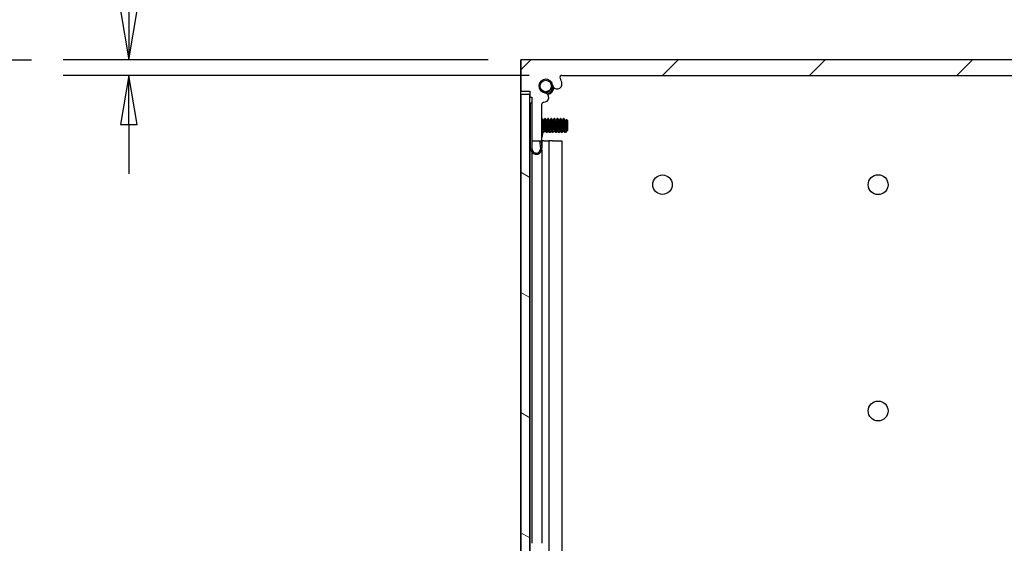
# Model space of a CAD drawing. Header units: millimetres. Extents: x 64 to 1798, y 64 to 1380.
# Tile 55 of 73: x 796 to 996, y 921 to 1028. Entities that reach past the tile are written whole.
import ezdxf

# ---------------------------------------------------------------- set-up
doc = ezdxf.new("R2010")
doc.units = ezdxf.units.MM
doc.header["$LTSCALE"] = 6.666667
for name, color, linetype, lineweight in [('Dimension (ANSI)', 7, 'Continuous', 25), ('Hatch (ANSI)', 7, 'Continuous', 18), ('Visible (ANSI)', 7, 'Continuous', 25)]:
    doc.layers.add(name, color=color, linetype=linetype, lineweight=lineweight)
doc.styles.add('Note Text (ANSI)', font='tahoma.ttf')
doc.dimstyles.new('Default - mm (ANSI)', dxfattribs={"dimscale": 6.666667, "dimtxt": 1.75, "dimasz": 1.5, "dimexe": 2, "dimexo": 1, "dimgap": 0.8, "dimtad": 0, "dimtih": 1, "dimtoh": 1, "dimrnd": 1e-08, "dimzin": 0, "dimdsep": 46, "dimtxsty": 'Note Text (ANSI)', "dimblk": 'Filled-2', "dimcen": 0.09, "dimdle": 10, "dimclrd": 256, "dimclre": 256, "dimclrt": 256, "dimadec": 1, "dimazin": 0, "dimtfac": 1.741714, "dimtofl": 0, "dimtmove": 0, "dimatfit": 3, "dimldrblk": 'Filled-1', "dimfxl": 1, "dimtolj": 1, "dimtzin": 0, "dimlwd": -1, "dimlwe": -1, "dimarcsym": 0})

# ---------------------------------------------------------------- blocks, each defined once
blk = doc.blocks.new('Filled-2')
at = {"color": 0}
for p, q in [((0, 0), (-1, 0.167)), ((-1, 0.167), (-1, -0.167)), ((-1, 0), (0, 0)), ((-1, -0.167), (0, 0))]:
    blk.add_line(p, q, dxfattribs=at)
at = {"color": 0, "flags": 128}
blk.add_lwpolyline([(-1, -0.167), (0, 0), (-1, 0.167), (-1, -0.167)], dxfattribs=at)
at = {"color": 0}
blk.add_solid([(-1, -0.167), (0, 0), (-1, 0.167), (-1, -0.167)], dxfattribs=at)
blk = doc.blocks.new('*D10')
at = {"layer": 'Defpoints', "color": 0, "transparency": 16777216}
for p in [(647.28, 1019.77), (785.15, 1019.77), (677.76, 460.99)]:
    blk.add_point(p, dxfattribs=at)
at = {"layer": 'Dimension (ANSI)', "transparency": 16777216}
for p, q in [((653.94, 1019.77), (798.48, 1019.77)), ((785.15, 1009.77), (785.15, 764.78)), ((785.15, 470.99), (785.15, 715.98)), ((684.42, 460.99), (798.48, 460.99))]:
    blk.add_line(p, q, dxfattribs=at)
at = {"layer": 'Dimension (ANSI)', "transparency": 16777216, "xscale": 10, "yscale": 10, "zscale": 10}
for p, rotation in [((785.15, 1019.77), 90), ((785.15, 460.99), 270)]:
    blk.add_blockref('Filled-2', p, dxfattribs=dict(at, rotation=rotation))
at = {"layer": 'Dimension (ANSI)', "transparency": 16777216, "char_height": 11.6667, "attachment_point": 5, "style": 'Note Text (ANSI)'}
for s, insert in [('\\A1; 558.78 mm', (785.15, 751.81)), ('\\A1;[21.999 in]', (785.15, 727.42))]:
    blk.add_mtext(s, dxfattribs=dict(at, insert=insert))
blk = doc.blocks.new('Filled-1')
at = {"color": 0}
for p, q in [((0, 0), (-1, 0.333)), ((-1, 0.333), (-1, -0.333)), ((-1, 0), (0, 0)), ((-1, -0.333), (0, 0))]:
    blk.add_line(p, q, dxfattribs=at)
at = {"color": 0, "flags": 128}
blk.add_lwpolyline([(-1, -0.333), (0, 0), (-1, 0.333), (-1, -0.333)], dxfattribs=at)
at = {"color": 0}
blk.add_solid([(-1, -0.333), (0, 0), (-1, 0.333), (-1, -0.333)], dxfattribs=at)
blk = doc.blocks.new('*D12')
at = {"layer": 'Defpoints', "color": 0, "transparency": 16777216}
for p in [(898.02, 1019.77), (818.28, 1016.6), (906.33, 1016.6)]:
    blk.add_point(p, dxfattribs=at)
at = {"layer": 'Dimension (ANSI)', "transparency": 16777216}
for p, q in [((818.28, 1029.77), (818.28, 1070.55)), ((818.28, 1070.55), (828.28, 1070.55)), ((891.36, 1019.77), (804.94, 1019.77)), ((899.67, 1016.6), (804.94, 1016.6)), ((818.28, 1006.6), (818.28, 996.6))]:
    blk.add_line(p, q, dxfattribs=at)
at = {"layer": 'Dimension (ANSI)', "transparency": 16777216, "xscale": 10, "yscale": 10, "zscale": 10}
for p, rotation in [((818.28, 1019.77), 270), ((818.28, 1016.6), 90)]:
    blk.add_blockref('Filled-2', p, dxfattribs=dict(at, rotation=rotation))
at = {"layer": 'Dimension (ANSI)', "transparency": 16777216, "char_height": 11.6667, "attachment_point": 5, "style": 'Note Text (ANSI)'}
for s, insert in [('\\A1; 3.18 mm', (867.22, 1081.98)), ('\\A1;[0.125 in]', (867.22, 1057.58))]:
    blk.add_mtext(s, dxfattribs=dict(at, insert=insert))

msp = doc.modelspace()

# ---------------------------------------------------------------- hatches: boundary and pattern name
at = {"layer": 'Hatch (ANSI)'}
h = msp.add_hatch(dxfattribs=at)
h.set_pattern_fill('ANSI31', color=256, scale=169.333333, style=0)
h.set_pattern_definition([(45, (0, 0), (-14.9671, 14.9671), [])])
edge = h.paths.add_edge_path()
edge.add_line((1075.0604, 1013.421), (1075.0604, 1019.771))
edge.add_line((1075.0604, 1019.771), (898.0224, 1019.771))
edge.add_line((898.0224, 1019.771), (898.0224, 1013.421))
edge.add_line((898.0224, 1013.421), (899.8514, 1013.421))
edge.add_line((899.8514, 1013.421), (899.8514, 1012.151))
edge.add_line((899.8514, 1012.151), (900.2324, 1012.151))
edge.add_line((900.2324, 1012.151), (900.2324, 1003.261))
edge.add_line((900.2324, 1003.261), (902.2644, 1003.261))
edge.add_line((902.2644, 1003.261), (902.2644, 1010.7597))
edge.add_ellipse((902.6454, 1010.7597), major_axis=(-0.381, 0), ratio=1, start_angle=267.543268, end_angle=360, ccw=False)
edge.add_ellipse((902.7031, 1012.1046), major_axis=(-0.0414, -0.9643), ratio=1, start_angle=0, end_angle=173.339678)
edge.add_ellipse((903.0774, 1014.437), major_axis=(-0.2214, -1.3794), ratio=1, start_angle=108.234109, end_angle=360, ccw=False)
edge.add_ellipse((905.4098, 1014.8113), major_axis=(-0.953, -0.1529), ratio=1, start_angle=0, end_angle=180)
edge.add_ellipse((903.0774, 1014.437), major_axis=(3.2854, 0.5272), ratio=1, start_angle=0, end_angle=19.532567)
edge.add_ellipse((906.3318, 1016.215), major_axis=(-0.3344, -0.1827), ratio=1, start_angle=241.350379, end_angle=360, ccw=False)
edge.add_line((906.3318, 1016.596), (1066.7511, 1016.596))
edge.add_ellipse((1066.7511, 1016.215), major_axis=(0, 0.381), ratio=1, start_angle=241.350379, end_angle=360, ccw=False)
edge.add_ellipse((1070.0054, 1014.437), major_axis=(-2.92, 1.5953), ratio=1, start_angle=0, end_angle=19.532567)
edge.add_ellipse((1067.6731, 1014.8113), major_axis=(-0.953, 0.1529), ratio=1, start_angle=0, end_angle=180)
edge.add_ellipse((1070.0054, 1014.437), major_axis=(-1.3794, 0.2214), ratio=1, start_angle=108.234109, end_angle=360, ccw=False)
edge.add_ellipse((1070.3797, 1012.1046), major_axis=(-0.1529, 0.953), ratio=1, start_angle=0, end_angle=173.339678)
edge.add_ellipse((1070.4374, 1010.7597), major_axis=(-0.0163, 0.3806), ratio=1, start_angle=267.543268, end_angle=360, ccw=False)
edge.add_line((1070.8184, 1010.7597), (1070.8184, 1003.261))
edge.add_line((1070.8184, 1003.261), (1072.8504, 1003.261))
edge.add_line((1072.8504, 1003.261), (1072.8504, 1012.151))
edge.add_line((1072.8504, 1012.151), (1073.2314, 1012.151))
edge.add_line((1073.2314, 1012.151), (1073.2314, 1013.421))
edge.add_line((1073.2314, 1013.421), (1075.0604, 1013.421))
h = msp.add_hatch(dxfattribs=at)
h.set_pattern_fill('ANSI31', color=256, scale=169.333333, angle=105, style=0)
h.set_pattern_definition([(150, (0, 0), (-10.58333, -18.33087), [])])
h.paths.add_polyline_path([(898.0224, 468.0803), (899.8258, 468.0803), (899.8258, 1012.6817), (898.0224, 1012.6817)])

# ---------------------------------------------------------------- linework, layer by layer
at = {"layer": 'Visible (ANSI)'}
for p, q in [((898.0094, 1003.271), (898.0094, 1019.771)), ((898.0224, 1019.771), (898.0094, 1019.771)), ((1075.0604, 1019.771), (898.0224, 1019.771)), ((898.0224, 1019.771), (898.0224, 1013.421)), ((906.3318, 1016.596), (1066.7511, 1016.596)), ((898.0224, 1013.421), (899.8514, 1013.421)), ((899.8514, 1013.421), (899.8514, 1012.151)), ((899.8258, 1012.6817), (898.0224, 1012.6817)), ((898.0224, 1012.6817), (898.0224, 468.0803)), ((899.8258, 468.0803), (899.8258, 1012.6817)), ((899.8514, 1012.151), (900.2324, 1012.151)), ((900.2324, 1012.151), (900.2324, 1003.261)), ((899.9824, 1011.046), (900.2324, 1011.046)), ((899.9824, 1001.696), (899.9824, 1011.046)), ((902.2644, 1003.261), (902.2644, 1010.7597)), ((902.2759, 1010.8441), (902.2735, 1010.8424)), ((902.2744, 1010.8461), (902.2759, 1010.8441)), ((899.9824, 1007.5467), (899.8411, 1007.6881)), ((902.3087, 1007.8049), (902.2644, 1007.8049)), ((902.6262, 1007.3753), (902.5567, 1007.3753)), ((902.9437, 1007.8049), (902.8643, 1007.8049)), ((903.2612, 1007.3753), (903.1917, 1007.3753)), ((903.5787, 1007.8049), (903.4993, 1007.8049)), ((903.8962, 1007.3753), (903.8267, 1007.3753)), ((904.2137, 1007.8049), (904.1343, 1007.8049)), ((904.5312, 1007.3753), (904.4617, 1007.3753)), ((904.8487, 1007.8049), (904.7693, 1007.8049)), ((905.1662, 1007.3753), (905.0967, 1007.3753)), ((905.4837, 1007.8049), (905.4043, 1007.8049)), ((905.8012, 1007.3753), (905.7317, 1007.3753)), ((906.1187, 1007.8049), (906.0393, 1007.8049)), ((906.4362, 1007.3753), (906.3667, 1007.3753)), ((906.7537, 1007.8049), (906.6743, 1007.8049)), ((907.0712, 1007.3753), (907.0017, 1007.3753)), ((907.5474, 1007.3286), (907.2244, 1007.6517)), ((907.5474, 1005.4363), (907.5474, 1007.3286)), ((902.2906, 1005.4249), (902.3114, 1005.2311)), ((902.2988, 1005.3897), (902.2944, 1005.3897)), ((902.3114, 1005.2311), (902.3791, 1004.6017)), ((902.9338, 1005.3897), (902.8643, 1005.3897)), ((903.5688, 1005.3897), (903.4993, 1005.3897)), ((904.2038, 1005.3897), (904.1343, 1005.3897)), ((904.8388, 1005.3897), (904.7693, 1005.3897)), ((905.4738, 1005.3897), (905.4043, 1005.3897)), ((906.1088, 1005.3897), (906.0393, 1005.3897)), ((906.7438, 1005.3897), (906.6743, 1005.3897)), ((907.3788, 1005.3897), (907.3093, 1005.3897)), ((907.5474, 1005.4363), (907.4287, 1005.3176)), ((898.0224, 1003.271), (898.0094, 1003.271)), ((898.0094, 477.491), (898.0094, 1003.271)), ((899.9009, 1005.1368), (899.8258, 1005.0617)), ((899.8384, 1003.271), (899.8258, 1003.271)), ((899.8384, 1003.271), (899.8384, 919.4913)), ((899.9824, 1003.271), (899.8384, 1003.271)), ((900.2324, 1003.261), (902.2644, 1003.261)), ((900.2324, 1003.261), (900.2324, 1001.696)), ((902.0273, 1001.7922), (901.8694, 1003.261)), ((902.1209, 1003.261), (902.2759, 1001.8189)), ((902.2514, 1003.261), (902.2514, 1002.0461)), ((902.6488, 1003.271), (902.2644, 1003.271)), ((902.4157, 1004.2607), (902.3791, 1004.6017)), ((902.6262, 1004.9601), (902.5468, 1004.9601)), ((902.6488, 1003.271), (903.6553, 1003.271)), ((903.2612, 1004.9601), (903.1818, 1004.9601)), ((904.4438, 1003.271), (903.6553, 1003.271)), ((903.6553, 1003.271), (903.6553, 919.4789)), ((903.8962, 1004.9601), (903.8168, 1004.9601)), ((904.4438, 1003.271), (906.362, 1003.271)), ((904.5312, 1004.9601), (904.4518, 1004.9601)), ((905.1662, 1004.9601), (905.0868, 1004.9601)), ((905.8012, 1004.9601), (905.7218, 1004.9601)), ((906.4362, 1004.9601), (906.3568, 1004.9601)), ((906.362, 1003.271), (906.362, 919.1822)), ((907.0712, 1004.9601), (906.9918, 1004.9601)), ((902.2514, 1001.4308), (902.2514, 921.431)), ((900.2194, 1000.9968), (900.2194, 921.431))]:
    msp.add_line(p, q, dxfattribs=at)
for centre, radius in [((903.0514, 1014.437), 1.1573), ((926.8034, 994.371), 1.981), ((970.6534, 994.371), 2.0193), ((970.6534, 948.3462), 2.0193)]:
    msp.add_circle(centre, radius, dxfattribs=at)
for centre, radius, start, end in [((903.0774, 1014.437), 1.397, 9.117054, 260.882946), ((906.3318, 1016.215), 0.381, 90, 208.649621), ((903.0774, 1014.437), 3.3274, 9.117054, 28.649621), ((903.0514, 1014.437), 1.75, 302.737185, 348.607257), ((903.0514, 1014.437), 1.2156, 333.644372, 18.644372), ((905.4098, 1014.8113), 0.9652, 189.117054, 9.117054), ((902.7031, 1012.1046), 0.9652, 267.543268, 80.882946), ((903.0514, 1014.437), 1.75, 282.766025, 297.262815), ((902.6454, 1010.7597), 0.381, 87.543268, 180), ((901.8229, 1004.3531), 0.6, 317.382808, 351.134146), ((901.1324, 1001.696), 1.15, 180, 6.134146), ((901.1324, 1001.696), 0.9, 180, 6.134146)]:
    msp.add_arc(centre, radius, start, end, dxfattribs=at)
for points, knots in [([(901.9915, 1013.558), (902.0522, 1013.4928), (902.1208, 1013.4317), (902.3417, 1013.2742), (902.5049, 1013.2011), (902.8378, 1013.1256), (903.0153, 1013.1164), (903.3533, 1013.1757), (903.5036, 1013.2325), (903.777, 1013.3995), (903.8748, 1013.495), (904.0237, 1013.6679), (904.0916, 1013.7783), (904.1407, 1013.8973)], [-0.188432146, -0.188432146, -0.188432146, -0.188432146, -0.168908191, -0.168908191, -0.132153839, -0.132153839, -0.098081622, -0.098081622, -0.068588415, -0.068588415, -0.038712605, -0.038712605, 0, 0, 0, 0]), ([(904.3588, 1014.437), (904.3771, 1014.3481), (904.4015, 1014.1898), (904.3582, 1013.8339), (904.3131, 1013.6826), (904.205, 1013.463), (904.1545, 1013.3789), (903.9629, 1013.1332), (903.8139, 1013.0011), (903.5899, 1012.866), (903.5359, 1012.8378), (903.4827, 1012.8134)], [-0.248591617, -0.248591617, -0.248591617, -0.248591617, -0.184471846, -0.184471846, -0.134774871, -0.134774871, -0.107019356, -0.107019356, -0.058916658, -0.058916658, -0.0433607, -0.0433607, -0.0433607, -0.0433607]), ([(904.1765, 1013.1502), (904.3337, 1013.3809), (904.4587, 1013.6613), (904.5488, 1014.0811), (904.5646, 1014.2079), (904.5702, 1014.3341)], [0, 0, 0, 0, 0.086378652, 0.086378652, 0.122606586, 0.122606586, 0.122606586, 0.122606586]), ([(903.3575, 1012.8142), (903.3587, 1012.8141), (903.3599, 1012.8141), (903.4016, 1012.8128), (903.4422, 1012.8126), (903.4827, 1012.8134)], [-0.0412352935, -0.0412352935, -0.0412352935, -0.0412352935, -0.0408791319, -0.0408791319, -0.0286907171, -0.0286907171, -0.0286907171, -0.0286907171]), ([(903.4827, 1012.8134), (903.5099, 1012.814), (903.537, 1012.8151), (903.5771, 1012.8174), (903.5902, 1012.8182), (903.6033, 1012.8192)], [0.2544285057, 0.2544285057, 0.2544285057, 0.2544285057, 0.2623277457, 0.2623277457, 0.266158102, 0.266158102, 0.266158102, 0.266158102]), ([(903.6033, 1012.8192), (903.6405, 1012.822), (903.6785, 1012.8276), (903.7912, 1012.8533), (903.8646, 1012.8827), (903.9277, 1012.9192)], [0.3222920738, 0.3222920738, 0.3222920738, 0.3222920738, 0.3332033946, 0.3332033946, 0.3550770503, 0.3550770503, 0.3550770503, 0.3550770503]), ([(903.9277, 1012.9192), (903.9909, 1012.9557), (904.0531, 1013.0045), (904.1317, 1013.0893), (904.1556, 1013.1193), (904.1765, 1013.1502)], [0.3550770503, 0.3550770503, 0.3550770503, 0.3550770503, 0.3769507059, 0.3769507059, 0.3878620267, 0.3878620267, 0.3878620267, 0.3878620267]), ([(899.9824, 1007.2668), (899.9801, 1007.2764), (899.9778, 1007.2859), (899.9423, 1007.4314), (899.917, 1007.5186), (899.8839, 1007.6062), (899.8711, 1007.6344), (899.8584, 1007.6571)], [-0.078849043, -0.078849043, -0.078849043, -0.078849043, -0.0764316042, -0.0764316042, -0.0413165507, -0.0413165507, -0.0196607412, -0.0196607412, -0.0196607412, -0.0196607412]), ([(907.2144, 1007.6479), (907.2163, 1007.6512), (907.2181, 1007.653), (907.2288, 1007.6553), (907.2378, 1007.6246), (907.253, 1007.515), (907.2606, 1007.4349), (907.2787, 1007.1938), (907.2871, 1007.0704), (907.3008, 1006.8504), (907.306, 1006.7625), (907.3176, 1006.5555), (907.3228, 1006.4556), (907.3265, 1006.3825)], [-0.15822158, -0.15822158, -0.15822158, -0.15822158, -0.148477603, -0.148477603, -0.102508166, -0.102508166, -0.066538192, -0.066538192, -0.038974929, -0.038974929, -0.021985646, -0.021985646, -0.000001, -0.000001, -0.000001, -0.000001]), ([(899.8258, 1005.9361), (899.8289, 1005.8808), (899.832, 1005.8272), (899.844, 1005.6276), (899.8529, 1005.4984), (899.8677, 1005.3199), (899.8746, 1005.2396), (899.8877, 1005.1677), (899.8917, 1005.1531), (899.8959, 1005.1457)], [-0.196810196, -0.196810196, -0.196810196, -0.196810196, -0.170743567, -0.170743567, -0.096248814, -0.096248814, -0.041982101, -0.041982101, -0.018759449, -0.018759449, -0.018759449, -0.018759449]), ([(907.3265, 1006.3825), (907.3311, 1006.2921), (907.3364, 1006.1929), (907.3485, 1005.9926), (907.3541, 1005.9073), (907.3682, 1005.7083), (907.3768, 1005.6041), (907.3917, 1005.4525), (907.3992, 1005.3808), (907.4156, 1005.3194), (907.4221, 1005.311), (907.4287, 1005.3176)], [-0.235586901, -0.235586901, -0.235586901, -0.235586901, -0.203660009, -0.203660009, -0.177946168, -0.177946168, -0.13906218, -0.13906218, -0.107080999, -0.107080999, -0.087730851, -0.087730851, -0.087730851, -0.087730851])]:
    msp.add_open_spline(points, degree=3, knots=knots, dxfattribs=at)
for points in [[(904.2033, 1014.8256), (904.2782, 1014.706), (904.3303, 1014.5759), (904.3588, 1014.437)], [(899.8258, 1007.7153), (899.8367, 1007.6959), (899.8476, 1007.6765), (899.8584, 1007.6571)], [(902.3227, 1007.7925), (902.4037, 1007.6475), (902.4849, 1007.5027), (902.5665, 1007.358)], [(902.6163, 1007.3753), (902.6946, 1007.5142), (902.7725, 1007.6533), (902.8504, 1007.7925)], [(902.9577, 1007.7925), (903.0387, 1007.6475), (903.1199, 1007.5027), (903.2015, 1007.358)], [(903.2513, 1007.3753), (903.3296, 1007.5142), (903.4075, 1007.6533), (903.4854, 1007.7925)], [(903.5927, 1007.7925), (903.6737, 1007.6475), (903.7549, 1007.5027), (903.8365, 1007.358)], [(903.8863, 1007.3753), (903.9646, 1007.5142), (904.0425, 1007.6533), (904.1204, 1007.7925)], [(904.2277, 1007.7925), (904.3087, 1007.6475), (904.3899, 1007.5027), (904.4715, 1007.358)], [(904.5213, 1007.3753), (904.5996, 1007.5142), (904.6775, 1007.6533), (904.7554, 1007.7925)], [(904.8627, 1007.7925), (904.9437, 1007.6475), (905.0249, 1007.5027), (905.1065, 1007.358)], [(905.1563, 1007.3753), (905.2346, 1007.5142), (905.3125, 1007.6533), (905.3904, 1007.7925)], [(905.4977, 1007.7925), (905.5787, 1007.6475), (905.6599, 1007.5027), (905.7415, 1007.358)], [(905.7913, 1007.3753), (905.8696, 1007.5142), (905.9475, 1007.6533), (906.0254, 1007.7925)], [(906.1327, 1007.7925), (906.2137, 1007.6475), (906.2949, 1007.5027), (906.3765, 1007.358)], [(906.4263, 1007.3753), (906.5046, 1007.5142), (906.5825, 1007.6533), (906.6604, 1007.7925)], [(906.7677, 1007.7925), (906.8487, 1007.6475), (906.9299, 1007.5027), (907.0115, 1007.358)], [(907.0613, 1007.3753), (907.1125, 1007.4661), (907.1635, 1007.557), (907.2144, 1007.6479)], [(902.5329, 1004.9725), (902.4532, 1005.1149), (902.3735, 1005.2572), (902.2934, 1005.3993)], [(902.8742, 1005.3897), (902.7959, 1005.2508), (902.718, 1005.1117), (902.6402, 1004.9725)], [(903.1679, 1004.9725), (903.0868, 1005.1175), (903.0056, 1005.2623), (902.924, 1005.4069)], [(903.5092, 1005.3897), (903.4309, 1005.2508), (903.353, 1005.1117), (903.2752, 1004.9725)], [(903.8029, 1004.9725), (903.7218, 1005.1175), (903.6406, 1005.2623), (903.559, 1005.4069)], [(904.1442, 1005.3897), (904.0659, 1005.2508), (903.988, 1005.1117), (903.9102, 1004.9725)], [(904.4379, 1004.9725), (904.3568, 1005.1175), (904.2756, 1005.2623), (904.194, 1005.4069)], [(904.7792, 1005.3897), (904.7009, 1005.2508), (904.623, 1005.1117), (904.5452, 1004.9725)], [(905.0729, 1004.9725), (904.9918, 1005.1175), (904.9106, 1005.2623), (904.829, 1005.4069)], [(905.4142, 1005.3897), (905.3359, 1005.2508), (905.258, 1005.1117), (905.1802, 1004.9725)], [(905.7079, 1004.9725), (905.6268, 1005.1175), (905.5456, 1005.2623), (905.464, 1005.4069)], [(906.0492, 1005.3897), (905.9709, 1005.2508), (905.893, 1005.1117), (905.8152, 1004.9725)], [(906.3429, 1004.9725), (906.2618, 1005.1175), (906.1806, 1005.2623), (906.099, 1005.4069)], [(906.6842, 1005.3897), (906.6059, 1005.2508), (906.528, 1005.1117), (906.4502, 1004.9725)], [(906.9779, 1004.9725), (906.8968, 1005.1175), (906.8156, 1005.2623), (906.734, 1005.4069)], [(907.3192, 1005.3897), (907.247, 1005.2615), (907.175, 1005.1332), (907.1032, 1005.0048)], [(907.4169, 1005.3219), (907.401, 1005.3503), (907.385, 1005.3786), (907.369, 1005.4069)], [(899.9824, 1004.9911), (899.9536, 1005.0427), (899.9248, 1005.0942), (899.8959, 1005.1457)], [(907.1032, 1005.0048), (907.0925, 1004.9857), (907.0818, 1004.9707), (907.0712, 1004.9601)]]:
    msp.add_open_spline(points, degree=3, dxfattribs=at)
for points, weights in [([(899.9274, 1006.3825), (899.8773, 1007.161), (899.8258, 1007.5806)], [1, 0.872099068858, 0.988403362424]), ([(899.8481, 1006.3825), (899.8375, 1006.5463), (899.8258, 1006.7059)], [1, 0.97005869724, 0.95350025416]), ([(899.9824, 1005.6472), (899.953, 1005.9863), (899.9274, 1006.3825)], [0.933103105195, 0.930551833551, 1])]:
    msp.add_rational_spline(points, weights, degree=2, dxfattribs=at)
for points, weights, knots in [([(902.3881, 1006.3825), (902.3352, 1007.2037), (902.2822, 1007.6143), (902.2737, 1007.6804), (902.2644, 1007.7243)], [1, 0.866025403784, 1, 0.975708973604, 0.96022639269], [0.5625, 0.5625, 0.5625, 0.5729166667, 0.5729166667, 0.5748053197, 0.5748053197, 0.5748053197]), ([(902.4674, 1006.3825), (902.4145, 1007.2037), (902.3616, 1007.6143), (902.3371, 1007.8049), (902.3087, 1007.8049)], [1, 0.866025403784, 1, 0.933012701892, 0.933012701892], [0.5, 0.5, 0.5, 0.5104166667, 0.5104166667, 0.515625, 0.515625, 0.515625]), ([(902.8643, 1005.3897), (902.836, 1005.3897), (902.8114, 1005.5227), (902.7585, 1005.8093), (902.7056, 1006.3825), (902.6527, 1006.9557), (902.5997, 1007.2423), (902.5842, 1007.3267), (902.5665, 1007.358)], [0.933012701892, 0.933012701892, 1, 0.866025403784, 1, 0.866025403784, 1, 0.956426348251, 0.941196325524], [0.484375, 0.484375, 0.484375, 0.4895833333, 0.4895833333, 0.5, 0.5, 0.5104166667, 0.5104166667, 0.5138045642, 0.5138045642, 0.5138045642]), ([(902.924, 1005.4069), (902.9064, 1005.4383), (902.8908, 1005.5227), (902.8379, 1005.8093), (902.7849, 1006.3825), (902.732, 1006.9557), (902.6791, 1007.2423), (902.6546, 1007.3753), (902.6262, 1007.3753)], [0.941196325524, 0.956426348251, 1, 0.866025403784, 1, 0.866025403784, 1, 0.933012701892, 0.933012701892], [0.4861954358, 0.4861954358, 0.4861954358, 0.4895833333, 0.4895833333, 0.5, 0.5, 0.5104166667, 0.5104166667, 0.515625, 0.515625, 0.515625]), ([(903.0231, 1006.3825), (902.9702, 1007.2037), (902.9172, 1007.6143), (902.8861, 1007.8563), (902.8504, 1007.7925)], [1, 0.866025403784, 1, 0.916453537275, 0.937106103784], [0.5, 0.5, 0.5, 0.5104166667, 0.5104166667, 0.5169124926, 0.5169124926, 0.5169124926]), ([(903.1024, 1006.3825), (903.0495, 1007.2037), (902.9966, 1007.6143), (902.9721, 1007.8049), (902.9437, 1007.8049)], [1, 0.866025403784, 1, 0.933012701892, 0.933012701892], [0.4375, 0.4375, 0.4375, 0.4479166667, 0.4479166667, 0.453125, 0.453125, 0.453125]), ([(903.4993, 1005.3897), (903.471, 1005.3897), (903.4464, 1005.5227), (903.3935, 1005.8093), (903.3406, 1006.3825), (903.2877, 1006.9557), (903.2347, 1007.2423), (903.2192, 1007.3267), (903.2015, 1007.358)], [0.933012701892, 0.933012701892, 1, 0.866025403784, 1, 0.866025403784, 1, 0.956426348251, 0.941196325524], [0.421875, 0.421875, 0.421875, 0.4270833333, 0.4270833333, 0.4375, 0.4375, 0.4479166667, 0.4479166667, 0.4513045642, 0.4513045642, 0.4513045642]), ([(903.559, 1005.4069), (903.5414, 1005.4383), (903.5258, 1005.5227), (903.4729, 1005.8093), (903.4199, 1006.3825), (903.367, 1006.9557), (903.3141, 1007.2423), (903.2896, 1007.3753), (903.2612, 1007.3753)], [0.941196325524, 0.956426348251, 1, 0.866025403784, 1, 0.866025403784, 1, 0.933012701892, 0.933012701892], [0.4236954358, 0.4236954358, 0.4236954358, 0.4270833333, 0.4270833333, 0.4375, 0.4375, 0.4479166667, 0.4479166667, 0.453125, 0.453125, 0.453125]), ([(903.6581, 1006.3825), (903.6052, 1007.2037), (903.5522, 1007.6143), (903.5211, 1007.8563), (903.4854, 1007.7925)], [1, 0.866025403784, 1, 0.916453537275, 0.937106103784], [0.4375, 0.4375, 0.4375, 0.4479166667, 0.4479166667, 0.4544124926, 0.4544124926, 0.4544124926]), ([(903.7374, 1006.3825), (903.6845, 1007.2037), (903.6316, 1007.6143), (903.6071, 1007.8049), (903.5787, 1007.8049)], [1, 0.866025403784, 1, 0.933012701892, 0.933012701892], [0.375, 0.375, 0.375, 0.3854166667, 0.3854166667, 0.390625, 0.390625, 0.390625]), ([(904.1343, 1005.3897), (904.106, 1005.3897), (904.0814, 1005.5227), (904.0285, 1005.8093), (903.9756, 1006.3825), (903.9227, 1006.9557), (903.8697, 1007.2423), (903.8542, 1007.3267), (903.8365, 1007.358)], [0.933012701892, 0.933012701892, 1, 0.866025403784, 1, 0.866025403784, 1, 0.956426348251, 0.941196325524], [0.359375, 0.359375, 0.359375, 0.3645833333, 0.3645833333, 0.375, 0.375, 0.3854166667, 0.3854166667, 0.3888045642, 0.3888045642, 0.3888045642]), ([(904.194, 1005.4069), (904.1764, 1005.4383), (904.1608, 1005.5227), (904.1079, 1005.8093), (904.0549, 1006.3825), (904.002, 1006.9557), (903.9491, 1007.2423), (903.9246, 1007.3753), (903.8962, 1007.3753)], [0.941196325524, 0.956426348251, 1, 0.866025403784, 1, 0.866025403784, 1, 0.933012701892, 0.933012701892], [0.3611954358, 0.3611954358, 0.3611954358, 0.3645833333, 0.3645833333, 0.375, 0.375, 0.3854166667, 0.3854166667, 0.390625, 0.390625, 0.390625]), ([(904.2931, 1006.3825), (904.2402, 1007.2037), (904.1872, 1007.6143), (904.1561, 1007.8563), (904.1204, 1007.7925)], [1, 0.866025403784, 1, 0.916453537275, 0.937106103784], [0.375, 0.375, 0.375, 0.3854166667, 0.3854166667, 0.3919124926, 0.3919124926, 0.3919124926]), ([(904.3724, 1006.3825), (904.3195, 1007.2037), (904.2666, 1007.6143), (904.2421, 1007.8049), (904.2137, 1007.8049)], [1, 0.866025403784, 1, 0.933012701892, 0.933012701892], [0.3125, 0.3125, 0.3125, 0.3229166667, 0.3229166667, 0.328125, 0.328125, 0.328125]), ([(904.7693, 1005.3897), (904.741, 1005.3897), (904.7164, 1005.5227), (904.6635, 1005.8093), (904.6106, 1006.3825), (904.5577, 1006.9557), (904.5047, 1007.2423), (904.4892, 1007.3267), (904.4715, 1007.358)], [0.933012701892, 0.933012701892, 1, 0.866025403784, 1, 0.866025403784, 1, 0.956426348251, 0.941196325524], [0.296875, 0.296875, 0.296875, 0.3020833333, 0.3020833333, 0.3125, 0.3125, 0.3229166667, 0.3229166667, 0.3263045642, 0.3263045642, 0.3263045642]), ([(904.829, 1005.4069), (904.8114, 1005.4383), (904.7958, 1005.5227), (904.7429, 1005.8093), (904.6899, 1006.3825), (904.637, 1006.9557), (904.5841, 1007.2423), (904.5596, 1007.3753), (904.5312, 1007.3753)], [0.941196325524, 0.956426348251, 1, 0.866025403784, 1, 0.866025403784, 1, 0.933012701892, 0.933012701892], [0.2986954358, 0.2986954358, 0.2986954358, 0.3020833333, 0.3020833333, 0.3125, 0.3125, 0.3229166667, 0.3229166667, 0.328125, 0.328125, 0.328125]), ([(904.9281, 1006.3825), (904.8752, 1007.2037), (904.8222, 1007.6143), (904.7911, 1007.8563), (904.7554, 1007.7925)], [1, 0.866025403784, 1, 0.916453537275, 0.937106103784], [0.3125, 0.3125, 0.3125, 0.3229166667, 0.3229166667, 0.3294124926, 0.3294124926, 0.3294124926]), ([(905.0074, 1006.3825), (904.9545, 1007.2037), (904.9016, 1007.6143), (904.8771, 1007.8049), (904.8487, 1007.8049)], [1, 0.866025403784, 1, 0.933012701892, 0.933012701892], [0.25, 0.25, 0.25, 0.2604166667, 0.2604166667, 0.265625, 0.265625, 0.265625]), ([(905.4043, 1005.3897), (905.376, 1005.3897), (905.3514, 1005.5227), (905.2985, 1005.8093), (905.2456, 1006.3825), (905.1927, 1006.9557), (905.1397, 1007.2423), (905.1242, 1007.3267), (905.1065, 1007.358)], [0.933012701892, 0.933012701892, 1, 0.866025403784, 1, 0.866025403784, 1, 0.956426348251, 0.941196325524], [0.234375, 0.234375, 0.234375, 0.2395833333, 0.2395833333, 0.25, 0.25, 0.2604166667, 0.2604166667, 0.2638045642, 0.2638045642, 0.2638045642]), ([(905.464, 1005.4069), (905.4464, 1005.4383), (905.4308, 1005.5227), (905.3779, 1005.8093), (905.3249, 1006.3825), (905.272, 1006.9557), (905.2191, 1007.2423), (905.1946, 1007.3753), (905.1662, 1007.3753)], [0.941196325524, 0.956426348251, 1, 0.866025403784, 1, 0.866025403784, 1, 0.933012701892, 0.933012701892], [0.2361954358, 0.2361954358, 0.2361954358, 0.2395833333, 0.2395833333, 0.25, 0.25, 0.2604166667, 0.2604166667, 0.265625, 0.265625, 0.265625]), ([(905.5631, 1006.3825), (905.5102, 1007.2037), (905.4572, 1007.6143), (905.4261, 1007.8563), (905.3904, 1007.7925)], [1, 0.866025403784, 1, 0.916453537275, 0.937106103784], [0.25, 0.25, 0.25, 0.2604166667, 0.2604166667, 0.2669124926, 0.2669124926, 0.2669124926]), ([(905.6424, 1006.3825), (905.5895, 1007.2037), (905.5366, 1007.6143), (905.5121, 1007.8049), (905.4837, 1007.8049)], [1, 0.866025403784, 1, 0.933012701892, 0.933012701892], [0.1875, 0.1875, 0.1875, 0.1979166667, 0.1979166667, 0.203125, 0.203125, 0.203125]), ([(906.0393, 1005.3897), (906.011, 1005.3897), (905.9864, 1005.5227), (905.9335, 1005.8093), (905.8806, 1006.3825), (905.8277, 1006.9557), (905.7747, 1007.2423), (905.7592, 1007.3267), (905.7415, 1007.358)], [0.933012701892, 0.933012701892, 1, 0.866025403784, 1, 0.866025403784, 1, 0.956426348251, 0.941196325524], [0.171875, 0.171875, 0.171875, 0.1770833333, 0.1770833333, 0.1875, 0.1875, 0.1979166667, 0.1979166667, 0.2013045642, 0.2013045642, 0.2013045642]), ([(906.099, 1005.4069), (906.0814, 1005.4383), (906.0658, 1005.5227), (906.0129, 1005.8093), (905.9599, 1006.3825), (905.907, 1006.9557), (905.8541, 1007.2423), (905.8296, 1007.3753), (905.8012, 1007.3753)], [0.941196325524, 0.956426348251, 1, 0.866025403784, 1, 0.866025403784, 1, 0.933012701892, 0.933012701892], [0.1736954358, 0.1736954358, 0.1736954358, 0.1770833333, 0.1770833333, 0.1875, 0.1875, 0.1979166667, 0.1979166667, 0.203125, 0.203125, 0.203125]), ([(906.1981, 1006.3825), (906.1452, 1007.2037), (906.0922, 1007.6143), (906.0611, 1007.8563), (906.0254, 1007.7925)], [1, 0.866025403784, 1, 0.916453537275, 0.937106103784], [0.1875, 0.1875, 0.1875, 0.1979166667, 0.1979166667, 0.2044124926, 0.2044124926, 0.2044124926]), ([(906.2774, 1006.3825), (906.2245, 1007.2037), (906.1716, 1007.6143), (906.1471, 1007.8049), (906.1187, 1007.8049)], [1, 0.866025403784, 1, 0.933012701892, 0.933012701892], [0.125, 0.125, 0.125, 0.1354166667, 0.1354166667, 0.140625, 0.140625, 0.140625]), ([(906.6743, 1005.3897), (906.646, 1005.3897), (906.6214, 1005.5227), (906.5685, 1005.8093), (906.5156, 1006.3825), (906.4627, 1006.9557), (906.4097, 1007.2423), (906.3942, 1007.3267), (906.3765, 1007.358)], [0.933012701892, 0.933012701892, 1, 0.866025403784, 1, 0.866025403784, 1, 0.956426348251, 0.941196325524], [0.109375, 0.109375, 0.109375, 0.1145833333, 0.1145833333, 0.125, 0.125, 0.1354166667, 0.1354166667, 0.1388045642, 0.1388045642, 0.1388045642]), ([(906.734, 1005.4069), (906.7164, 1005.4383), (906.7008, 1005.5227), (906.6479, 1005.8093), (906.5949, 1006.3825), (906.542, 1006.9557), (906.4891, 1007.2423), (906.4646, 1007.3753), (906.4362, 1007.3753)], [0.941196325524, 0.956426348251, 1, 0.866025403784, 1, 0.866025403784, 1, 0.933012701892, 0.933012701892], [0.1111954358, 0.1111954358, 0.1111954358, 0.1145833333, 0.1145833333, 0.125, 0.125, 0.1354166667, 0.1354166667, 0.140625, 0.140625, 0.140625]), ([(906.8331, 1006.3825), (906.7802, 1007.2037), (906.7272, 1007.6143), (906.6961, 1007.8563), (906.6604, 1007.7925)], [1, 0.866025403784, 1, 0.916453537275, 0.937106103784], [0.125, 0.125, 0.125, 0.1354166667, 0.1354166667, 0.1419124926, 0.1419124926, 0.1419124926]), ([(906.9124, 1006.3825), (906.8595, 1007.2037), (906.8066, 1007.6143), (906.7821, 1007.8049), (906.7537, 1007.8049)], [1, 0.866025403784, 1, 0.933012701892, 0.933012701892], [0.0625, 0.0625, 0.0625, 0.0729166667, 0.0729166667, 0.078125, 0.078125, 0.078125]), ([(907.3093, 1005.3897), (907.281, 1005.3897), (907.2564, 1005.5227), (907.2035, 1005.8093), (907.1506, 1006.3825), (907.0977, 1006.9557), (907.0447, 1007.2423), (907.0292, 1007.3267), (907.0115, 1007.358)], [0.933012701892, 0.933012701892, 1, 0.866025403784, 1, 0.866025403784, 1, 0.956426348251, 0.941196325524], [0.046875, 0.046875, 0.046875, 0.0520833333, 0.0520833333, 0.0625, 0.0625, 0.0729166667, 0.0729166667, 0.0763045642, 0.0763045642, 0.0763045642]), ([(907.369, 1005.4069), (907.3514, 1005.4383), (907.3358, 1005.5227), (907.2829, 1005.8093), (907.2299, 1006.3825), (907.177, 1006.9557), (907.1241, 1007.2423), (907.0996, 1007.3753), (907.0712, 1007.3753)], [0.941196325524, 0.956426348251, 1, 0.866025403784, 1, 0.866025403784, 1, 0.933012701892, 0.933012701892], [0.0486954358, 0.0486954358, 0.0486954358, 0.0520833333, 0.0520833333, 0.0625, 0.0625, 0.0729166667, 0.0729166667, 0.078125, 0.078125, 0.078125]), ([(899.9824, 1004.9983), (899.9673, 1005.0464), (899.9539, 1005.1507), (899.901, 1005.5613), (899.8481, 1006.3825)], [0.945725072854, 0.962194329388, 1, 0.866025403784, 1], [0.7991439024, 0.7991439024, 0.7991439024, 0.8020833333, 0.8020833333, 0.8125, 0.8125, 0.8125]), ([(902.5468, 1004.9601), (902.5185, 1004.9601), (902.4939, 1005.1507), (902.441, 1005.5613), (902.3881, 1006.3825)], [0.933012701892, 0.933012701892, 1, 0.866025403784, 1], [0.546875, 0.546875, 0.546875, 0.5520833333, 0.5520833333, 0.5625, 0.5625, 0.5625]), ([(902.6402, 1004.9725), (902.6045, 1004.9087), (902.5733, 1005.1507), (902.5204, 1005.5613), (902.4674, 1006.3825)], [0.937106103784, 0.916453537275, 1, 0.866025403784, 1], [0.4830875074, 0.4830875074, 0.4830875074, 0.4895833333, 0.4895833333, 0.5, 0.5, 0.5]), ([(903.1818, 1004.9601), (903.1535, 1004.9601), (903.1289, 1005.1507), (903.076, 1005.5613), (903.0231, 1006.3825)], [0.933012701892, 0.933012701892, 1, 0.866025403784, 1], [0.484375, 0.484375, 0.484375, 0.4895833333, 0.4895833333, 0.5, 0.5, 0.5]), ([(903.2752, 1004.9725), (903.2395, 1004.9087), (903.2083, 1005.1507), (903.1554, 1005.5613), (903.1024, 1006.3825)], [0.937106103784, 0.916453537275, 1, 0.866025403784, 1], [0.4205875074, 0.4205875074, 0.4205875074, 0.4270833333, 0.4270833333, 0.4375, 0.4375, 0.4375]), ([(903.8168, 1004.9601), (903.7885, 1004.9601), (903.7639, 1005.1507), (903.711, 1005.5613), (903.6581, 1006.3825)], [0.933012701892, 0.933012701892, 1, 0.866025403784, 1], [0.421875, 0.421875, 0.421875, 0.4270833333, 0.4270833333, 0.4375, 0.4375, 0.4375]), ([(903.9102, 1004.9725), (903.8745, 1004.9087), (903.8433, 1005.1507), (903.7904, 1005.5613), (903.7374, 1006.3825)], [0.937106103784, 0.916453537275, 1, 0.866025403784, 1], [0.3580875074, 0.3580875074, 0.3580875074, 0.3645833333, 0.3645833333, 0.375, 0.375, 0.375]), ([(904.4518, 1004.9601), (904.4235, 1004.9601), (904.3989, 1005.1507), (904.346, 1005.5613), (904.2931, 1006.3825)], [0.933012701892, 0.933012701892, 1, 0.866025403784, 1], [0.359375, 0.359375, 0.359375, 0.3645833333, 0.3645833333, 0.375, 0.375, 0.375]), ([(904.5452, 1004.9725), (904.5095, 1004.9087), (904.4783, 1005.1507), (904.4254, 1005.5613), (904.3724, 1006.3825)], [0.937106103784, 0.916453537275, 1, 0.866025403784, 1], [0.2955875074, 0.2955875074, 0.2955875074, 0.3020833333, 0.3020833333, 0.3125, 0.3125, 0.3125]), ([(905.0868, 1004.9601), (905.0585, 1004.9601), (905.0339, 1005.1507), (904.981, 1005.5613), (904.9281, 1006.3825)], [0.933012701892, 0.933012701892, 1, 0.866025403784, 1], [0.296875, 0.296875, 0.296875, 0.3020833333, 0.3020833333, 0.3125, 0.3125, 0.3125]), ([(905.1802, 1004.9725), (905.1445, 1004.9087), (905.1133, 1005.1507), (905.0604, 1005.5613), (905.0074, 1006.3825)], [0.937106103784, 0.916453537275, 1, 0.866025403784, 1], [0.2330875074, 0.2330875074, 0.2330875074, 0.2395833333, 0.2395833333, 0.25, 0.25, 0.25]), ([(905.7218, 1004.9601), (905.6935, 1004.9601), (905.6689, 1005.1507), (905.616, 1005.5613), (905.5631, 1006.3825)], [0.933012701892, 0.933012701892, 1, 0.866025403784, 1], [0.234375, 0.234375, 0.234375, 0.2395833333, 0.2395833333, 0.25, 0.25, 0.25]), ([(905.8152, 1004.9725), (905.7795, 1004.9087), (905.7483, 1005.1507), (905.6954, 1005.5613), (905.6424, 1006.3825)], [0.937106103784, 0.916453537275, 1, 0.866025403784, 1], [0.1705875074, 0.1705875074, 0.1705875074, 0.1770833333, 0.1770833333, 0.1875, 0.1875, 0.1875]), ([(906.3568, 1004.9601), (906.3285, 1004.9601), (906.3039, 1005.1507), (906.251, 1005.5613), (906.1981, 1006.3825)], [0.933012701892, 0.933012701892, 1, 0.866025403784, 1], [0.171875, 0.171875, 0.171875, 0.1770833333, 0.1770833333, 0.1875, 0.1875, 0.1875]), ([(906.4502, 1004.9725), (906.4145, 1004.9087), (906.3833, 1005.1507), (906.3304, 1005.5613), (906.2774, 1006.3825)], [0.937106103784, 0.916453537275, 1, 0.866025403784, 1], [0.1080875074, 0.1080875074, 0.1080875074, 0.1145833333, 0.1145833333, 0.125, 0.125, 0.125]), ([(906.9918, 1004.9601), (906.9635, 1004.9601), (906.9389, 1005.1507), (906.886, 1005.5613), (906.8331, 1006.3825)], [0.933012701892, 0.933012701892, 1, 0.866025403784, 1], [0.109375, 0.109375, 0.109375, 0.1145833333, 0.1145833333, 0.125, 0.125, 0.125]), ([(907.0712, 1004.9601), (907.0428, 1004.9601), (907.0183, 1005.1507), (906.9654, 1005.5613), (906.9124, 1006.3825)], [0.933012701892, 0.933012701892, 1, 0.866025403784, 1], [0.046875, 0.046875, 0.046875, 0.0520833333, 0.0520833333, 0.0625, 0.0625, 0.0625])]:
    msp.add_rational_spline(points, weights, degree=2, knots=knots, dxfattribs=at)

# ---------------------------------------------------------------- dimensions: what is measured, and where the dimension line sits
at = {"layer": 'Dimension (ANSI)'}
for base, p1, p2, text, picture, middle in [((818.2782351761, 1016.5959908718), (898.0224429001, 1019.7709908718), (906.3318163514, 1016.5959908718), ' <> mm\\X[0.125 in]', '*D12', (867.2168962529, 1070.5461125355)), ((785.1475, 1019.771), (677.7557, 460.991), (647.2757, 1019.771), ' <> mm\\X[21.999 in]', '*D10', (785.1475, 740.381))]:
    dim = msp.add_linear_dim(base=base, p1=p1, p2=p2, angle=90, text=text, dimstyle='Default - mm (ANSI)', override={"dimgap": 0.8, "dimdec": 2, "dimpost": '', "dimtol": 0, "dimlim": 0, "dimtp": 0, "dimtm": 0, "dimtdec": 2, "dimatfit": 1}, dxfattribs=at)
    dim.commit()
    dim.dimension.update_dxf_attribs({"geometry": picture, "text_midpoint": middle, "dimtype": 160})

doc.saveas('drawing.dxf')
